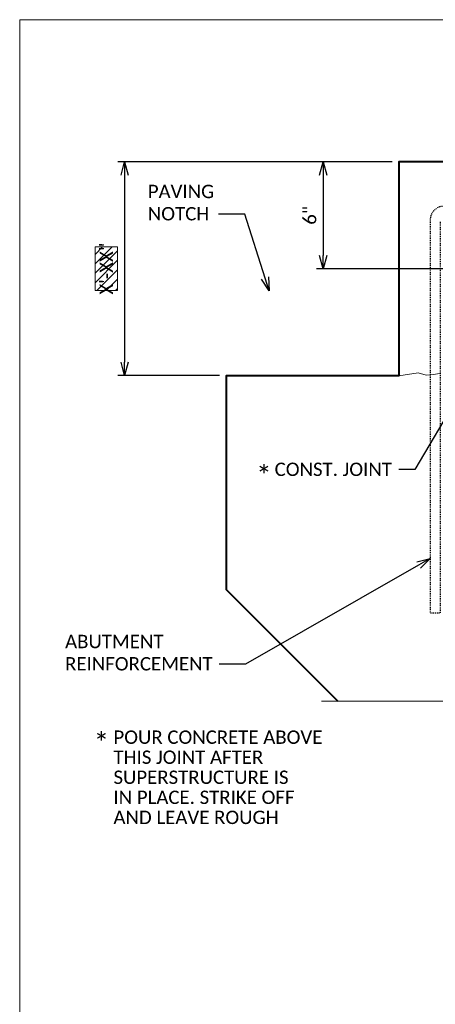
# Model space of a CAD drawing. Header units: metres. Extents: x -113 to 705, y -50 to 519.
# Tile 107 of 208: x -113 to -66, y 92 to 202. Entities that reach past the tile are written whole.
import ezdxf
from ezdxf import colors
from ezdxf.entities.mleader import LeaderData, LeaderLine
from ezdxf.enums import TextEntityAlignment as Align
from ezdxf.math import Vec2, Vec3

# ---------------------------------------------------------------- set-up
doc = ezdxf.new("R2010")
doc.units = ezdxf.units.M
doc.header["$MEASUREMENT"] = 0
doc.linetypes.add('Wisdot2', pattern=[0.125, 0.0625, -0.0625])
for name, color, linetype, lineweight in [('B_ANNO_BREAK', 7, 'Continuous', 18), ('B_ANNO_DIM', 7, 'Continuous', 18), ('B_ANNO_TEXT', 7, 'Continuous', 18), ('B_DETAIL', 7, 'Continuous', 18), ('B_DETAIL_HIDDEN', 7, 'Wisdot2', 25), ('B_DETAIL_OBJ', 7, 'Continuous', 40)]:
    doc.layers.add(name, color=color, linetype=linetype, lineweight=lineweight)
doc.layers.add('B_ANNO_DESIGN_NOTES', color=1, linetype='Continuous', lineweight=18, true_color=0xff0000)
doc.layers.add('B_ANNO_NOPLOT', color=47, linetype='Continuous', lineweight=18, plot=False)
doc.styles.add('Annotative', font='calibri.ttf', dxfattribs={"height": 0.0625})
doc.styles.get("Standard").update_dxf_attribs({"font": 'calibri.ttf'})
doc.dimstyles.new('Annotative', dxfattribs={"dimscale": 0, "dimtxt": 0.0625, "dimasz": 0.0625, "dimexe": 0.03125, "dimexo": 0.03125, "dimgap": 0.03125, "dimtad": 1, "dimdec": 3, "dimzin": 3, "dimdsep": 46, "dimlunit": 4, "dimtxsty": 'Standard', "dimblk": 'OPEN30', "dimcen": 0.03125, "dimaunit": 1, "dimadec": 0, "dimazin": 3, "dimtfac": 0.75, "dimtdec": 3, "dimtofl": 0, "dimtmove": 0, "dimatfit": 3, "dimldrblk": 'OPEN30', "dimfxl": 1, "dimtfill": 1, "dimfrac": 1, "dimtolj": 1, "dimtzin": 0, "dimarcsym": 0})

# ---------------------------------------------------------------- blocks, each defined once
blk = doc.blocks.new('_Open30')
at = {"color": 0, "linetype": 'ByBlock', "lineweight": -2}
for p, q in [((-1, 0.268), (0, 0)), ((0, 0), (-1, -0.268)), ((0, 0), (-1, 0))]:
    blk.add_line(p, q, dxfattribs=at)
blk = doc.blocks.new('*D1724')
at = {"layer": 'B_ANNO_DIM', "color": 0, "lineweight": -2, "transparency": 16777216}
for p, q in [((41.82, -80.44), (11.04, -80.44)), ((11.79, -81.94), (11.79, -102.94)), ((22.45, -104.44), (11.04, -104.44))]:
    blk.add_line(p, q, dxfattribs=at)
at = {"layer": 'Defpoints', "color": 0, "transparency": 16777216}
for p in [(42.57, -80.44), (11.79, -104.44), (23.2, -104.44)]:
    blk.add_point(p, dxfattribs=at)
at = {"layer": 'B_ANNO_DIM', "color": 0, "lineweight": -2, "transparency": 16777216, "xscale": 1.5, "yscale": 1.5, "zscale": 1.5}
for p, rotation in [((11.79, -80.44), 90), ((11.79, -104.44), 270)]:
    blk.add_blockref('_Open30', p, dxfattribs=dict(at, rotation=rotation))
blk = doc.blocks.new('*D43')
at = {"layer": 'B_ANNO_DIM', "color": 0, "lineweight": -2, "transparency": 16777216}
for p, q in [((-78.74, 184.9), (-78.74, 175.88)), ((-58.93, 174.38), (-79.49, 174.38))]:
    blk.add_line(p, q, dxfattribs=at)
at = {"layer": 'Defpoints', "color": 0, "transparency": 16777216}
for p in [(-78.74, 186.4), (-78.74, 174.38), (-58.18, 174.38)]:
    blk.add_point(p, dxfattribs=at)
at = {"layer": 'B_ANNO_DIM', "color": 0, "lineweight": -2, "transparency": 16777216, "xscale": 1.5, "yscale": 1.5, "zscale": 1.5}
for p, rotation in [((-78.74, 186.4), 90), ((-78.74, 174.38), 270)]:
    blk.add_blockref('_Open30', p, dxfattribs=dict(at, rotation=rotation))
at = {"layer": 'B_ANNO_DIM', "color": 0, "transparency": 16777216, "insert": (-80.26, 180.39), "char_height": 1.5, "attachment_point": 5, "rotation": 90, "bg_fill": 3, "box_fill_scale": 1.25, "bg_fill_color": 256, "bg_fill_true_color": 13158600, "bg_fill_transparency": 0}
blk.add_mtext('\\A1;6"', dxfattribs=at)
blk = doc.blocks.new('*U1415')
at = {"layer": 'B_ANNO_NOPLOT', "flags": 128}
blk.add_lwpolyline([(0, 0), (0, 252), (323.93, 252), (323.93, 238.86), (378, 238.86), (378, 40.5), (316.57, 40.5), (316.57, 0)], close=True, dxfattribs=at)
at = {"layer": 'B_ANNO_TEXT', "style": 'Annotative'}
for tag, p in [('JO1', (357.19, 85.33)), ('JO2', (357.19, 82.39)), ('JO3', (357.19, 79.39)), ('JO4', (357.19, 76.43)), ('JO5', (357.19, 73.44)), ('JO6', (357.19, 70.33)), ('JO7', (357.19, 67.48)), ('JO8', (357.19, 64.5)), ('JO9', (357.19, 61.53))]:
    blk.add_attdef(tag, text='', height=1.5, dxfattribs=at).set_placement(p, align=Align.CENTER)
blk = doc.blocks.new('*U1734')
at = {"layer": 'B_ANNO_NOPLOT', "flags": 128}
blk.add_lwpolyline([(0, 0), (0, 252), (323.93, 252), (323.93, 238.86), (378, 238.86), (378, 40.5), (316.57, 40.5), (316.57, 0)], close=True, dxfattribs=at)
blk = doc.blocks.new('*U1764')
at = {"layer": 'B_ANNO_NOPLOT', "flags": 128}
blk.add_lwpolyline([(0, 0), (0, 252), (323.9277, 252), (323.9277, 238.8552), (378, 238.8552), (378, 40.4996), (316.5708, 40.4996), (316.5708, 0)], close=True, dxfattribs=at)
blk = doc.blocks.new('*U1480')
at = {"layer": 'B_ANNO_NOPLOT', "flags": 128}
blk.add_lwpolyline([(0, -316.49), (0, -64.49), (323.93, -64.49), (323.93, -77.63), (378, -77.63), (378, -275.99), (316.57, -275.99), (316.57, -316.49)], close=True, dxfattribs=at)
blk = doc.blocks.new('*U1841')
at = {"layer": 'B_ANNO_NOPLOT', "flags": 128}
blk.add_lwpolyline([(0, -316.4871), (0, -64.4871), (323.9277, -64.4871), (323.9277, -77.632), (378, -77.632), (378, -275.9875), (316.5708, -275.9875), (316.5708, -316.4871)], close=True, dxfattribs=at)
at = {"style": 'Annotative'}
blk.add_attdef('DIM4', text='', height=1.5, dxfattribs=at).set_placement((73.9918, 167.7838), align=Align.MIDDLE_CENTER)
blk = doc.blocks.new('INS_JTSS_RAISSDWK_BASE')
at = {"layer": 'B_ANNO_DESIGN_NOTES'}
h = blk.add_hatch(dxfattribs=at)
h.set_pattern_fill('ANSI31', color=256, scale=6)
h.set_pattern_definition([(45, (5.2291, -3.9632), (-0.53033, 0.53033), [])])
h.paths.add_polyline_path([(8.4758, -94.8984), (10.9927, -94.8984), (10.9927, -89.9859), (8.4758, -89.9859)])
at = {"layer": 'B_ANNO_BREAK', "flags": 128}
blk.add_lwpolyline([(76.0856, -140.9679), (54.4277, -140.9679), (54.0525, -139.937), (53.302, -141.9989), (52.9268, -140.9679), (33.8754, -140.9679)], dxfattribs=at)
at = {"layer": 'B_ANNO_DESIGN_NOTES'}
blk.add_lwpolyline([(8.4758, -89.9859), (10.9927, -89.9859), (10.9927, -94.8984), (8.4758, -94.8984)], close=True, dxfattribs=at)
at = {"layer": 'B_ANNO_NOPLOT', "flags": 128}
blk.add_lwpolyline([(0, -316.4871), (0, -64.4871), (323.9277, -64.4871), (323.9277, -77.632), (378, -77.632), (378, -275.9875), (316.5708, -275.9875), (316.5708, -316.4871)], close=True, dxfattribs=at)
at = {"layer": 'B_DETAIL', "flags": 128}
blk.add_lwpolyline([(47.1776, -104.1973), (46.4152, -104.2926), (45.6528, -104.388), (44.7633, -104.1337), (42.5746, -104.4421)], dxfattribs=at)
at = {"layer": 'B_DETAIL_HIDDEN', "flags": 128}
blk.add_lwpolyline([(69.3894, -87.1591), (69.3894, -131.0701), (70.5294, -131.0701), (70.5294, -86.9421, 0.41421356), (69.0294, -85.4421), (47.5976, -85.4421, 0.41421356), (46.0976, -86.9421), (46.0976, -131.0701), (47.2496, -131.0701), (47.2496, -87.1596)], format="xyb", dxfattribs=at)
at = {"layer": 'B_DETAIL_OBJ', "flags": 128}
blk.add_lwpolyline([(75.1236, -81.541), (75.221, -81.4401), (75.221, -80.842), (74.8246, -80.4421), (42.5746, -80.4421), (42.5746, -104.4421), (23.1996, -104.4421), (23.1996, -128.4421), (35.7254, -140.9679)], dxfattribs=at)
at = {"layer": 'B_ANNO_DIM', "lineweight": 30}
for tag, p in [('BAR1', (10.7294, -248.1165)), ('BAR3', (129.0984, -257.5272))]:
    blk.add_attdef(tag, text='', height=1.5, dxfattribs=at).set_placement(p, align=Align.TOP_LEFT)
at = {"layer": 'B_ANNO_DIM', "style": 'Annotative'}
for tag, p in [('BAR2', (96.1024, -274.8563)), ('BAR4', (122.9444, -296.1127))]:
    blk.add_attdef(tag, text='', height=1.5, dxfattribs=at).set_placement(p, align=Align.TOP_LEFT)
at = {"layer": 'B_ANNO_TEXT', "attachment_point": 1, "line_spacing_factor": 0.9, "style": 'Annotative'}
for s, insert, char_height, width in [('\\A1;*', (26.5546, -114.5868, -1.2634), 2.25, 171.676903), ('\\A1;*', (8.3086, -144.5733, -1.2634), 2.25, 171.676903), ('POUR CONCRETE ABOVE \\PTHIS JOINT AFTER\\PSUPERSTRUCTURE IS\\PIN PLACE. STRIKE OFF\\PAND LEAVE ROUGH', (10.5312, -144.2644), 1.5, 114.451269)]:
    blk.add_mtext(s, dxfattribs=dict(at, insert=insert, char_height=char_height, width=width))
at = {"layer": 'B_ANNO_TEXT', "style": 'Annotative'}
for tag, p in [('SS', (321.0554, -84.683)), ('BID#', (275.9705, -312.1489))]:
    blk.add_attdef(tag, p, '', height=1.5, dxfattribs=at)
blk.add_attdef('DIM6', text='', height=1.5, rotation=90, dxfattribs=at).set_placement((9.7342, -92.4421), align=Align.MIDDLE_CENTER)
at = {"layer": 'B_ANNO_DIM'}
dim = blk.add_linear_dim(base=(11.7895, -104.4421), p1=(42.5746, -80.4421), p2=(23.1996, -104.4421), angle=90, text=' ', dimstyle='Annotative', override={"dimlfac": 0.5}, dxfattribs=at)
dim.commit()
dim.dimension.update_dxf_attribs({"geometry": '*D1724', "text_midpoint": (11.7895, -92.4421)})
ml = blk.add_multileader_mtext('Standard', dxfattribs=at)
ml.set_content('PAVING\\PNOTCH', color=256)
ml.set_leader_properties()
ml.set_arrow_properties(name='OPEN30')
ml.build(insert=Vec2(0, 0))
ml.multileader.update_dxf_attribs({"text_right_attachment_type": 3, "dogleg_length": 0.0625, "arrow_head_size": 1.5, "scale": 24})
ctx = ml.context
ctx.base_point, ctx.scale, ctx.char_height, ctx.arrow_head_size, ctx.landing_gap_size, ctx.plane_origin = Vec3(13.6398, -83.7773), 24, 1.5, 1.5, 0.75, Vec3(46.0187, -71.1855)
ctx.right_attachment = 3
notes = []
notes.append((ctx, [(0, (1, 1, 0), (23.811, -86.3061), (-1, 0), 1.5, [(0, [(28.0039, -94.9143), (25.286, -86.3061), (24.7088, -86.3061)], 0, [])])]))
ctx.mtext.insert, ctx.mtext.flow_direction = Vec3(14.3898, -83.0163), 5
ml = blk.add_multileader_mtext('Standard', dxfattribs=at)
ml.set_content('CONST. JOINT', color=256)
ml.set_leader_properties()
ml.set_arrow_properties(name='OPEN30')
ml.build(insert=Vec2(0, 0))
ml.multileader.update_dxf_attribs({"text_right_attachment_type": 3, "dogleg_length": 0.0625, "arrow_head_size": 1.5, "scale": 24})
ctx = ml.context
ctx.base_point, ctx.scale, ctx.char_height, ctx.arrow_head_size, ctx.landing_gap_size, ctx.plane_origin = Vec3(27.8874, -114.9631), 24, 1.5, 1.5, 0.75, Vec3(50.8062, -104.0775)
ctx.right_attachment = 3
notes.append((ctx, [(0, (1, 1, 0), (44.0666, -114.9781), (-1, 0), 1.5, [(0, [(50.8062, -104.0775), (44.3574, -114.9781), (44.1866, -114.9781)], 0, [])])]))
ctx.mtext.insert, ctx.mtext.flow_direction = Vec3(28.6374, -114.2022), 5
ml = blk.add_multileader_mtext('Standard', dxfattribs=at)
ml.set_content('ABUTMENT\\PREINFORCEMENT', color=256)
ml.set_leader_properties()
ml.set_arrow_properties(name='OPEN30')
ml.build(insert=Vec2(0, 0))
ml.multileader.update_dxf_attribs({"text_right_attachment_type": 3, "dogleg_length": 0.0625, "arrow_head_size": 1.5, "scale": 24})
ctx = ml.context
ctx.base_point, ctx.scale, ctx.char_height, ctx.arrow_head_size, ctx.landing_gap_size, ctx.plane_origin = Vec3(4.3494, -134.2885), 24, 1.5, 1.5, 0.75, Vec3(46.0976, -121.6829)
ctx.right_attachment = 3
notes.append((ctx, [(0, (1, 1, 0), (23.8898, -136.8035), (-1, 0), 1.5, [(0, [(46.0976, -124.9535), (25.3648, -136.8035), (24.7876, -136.8035)], 0, [])])]))
ctx.mtext.insert, ctx.mtext.flow_direction = Vec3(5.0994, -133.5276), 5
for ctx, leaders in notes:
    for number, flags, end, landing, length, lines in leaders:
        leader = LeaderData()
        leader.index, (leader.has_last_leader_line, leader.has_dogleg_vector, leader.attachment_direction) = number, flags
        leader.last_leader_point, leader.dogleg_vector, leader.dogleg_length = Vec3(end), Vec3(landing), length
        for number, points, colour, breaks in lines:
            line = LeaderLine()
            line.index, line.vertices, line.color, line.breaks = number, Vec3.list(points), colors.encode_raw_color(colour), breaks
            leader.lines.append(line)
        ctx.leaders.append(leader)
dim = blk.add_linear_dim(base=(34.0854, -92.4541), p1=(34.0854, -80.4421), p2=(54.6534, -92.4541), angle=90, dimstyle='Annotative', override={"dimlfac": 0.5}, dxfattribs=at)
dim.commit()
dim.dimension.update_dxf_attribs({"geometry": '*D43', "text_midpoint": (32.5676, -86.4481), "insert": (112.8286, -266.8387)})

msp = doc.modelspace()

# ---------------------------------------------------------------- block references
ref = msp.add_blockref('INS_JTSS_RAISSDWK_BASE', (-112.83, 266.84))
ref.add_attrib('DIM6', 'X\'-XX"', dxfattribs={"layer": 'B_ANNO_TEXT', "height": 1.5, "rotation": 90, "style": 'Annotative'}).set_placement((-103.09, 174.4), align=Align.MIDDLE_CENTER)

# ---------------------------------------------------------------- next in the draw order: block references
for name in ['*U1734', '*U1415']:
    msp.add_blockref(name, (-112.83, -49.65))

# ---------------------------------------------------------------- next in the draw order: block references
msp.add_blockref('*U1764', (-112.83, -49.65))

# ---------------------------------------------------------------- next in the draw order: block references
msp.add_blockref('*U1480', (-112.83, 266.84))

# ---------------------------------------------------------------- next in the draw order: block references
msp.add_blockref('*U1841', (-112.83, 266.84))

doc.saveas('drawing.dxf')
